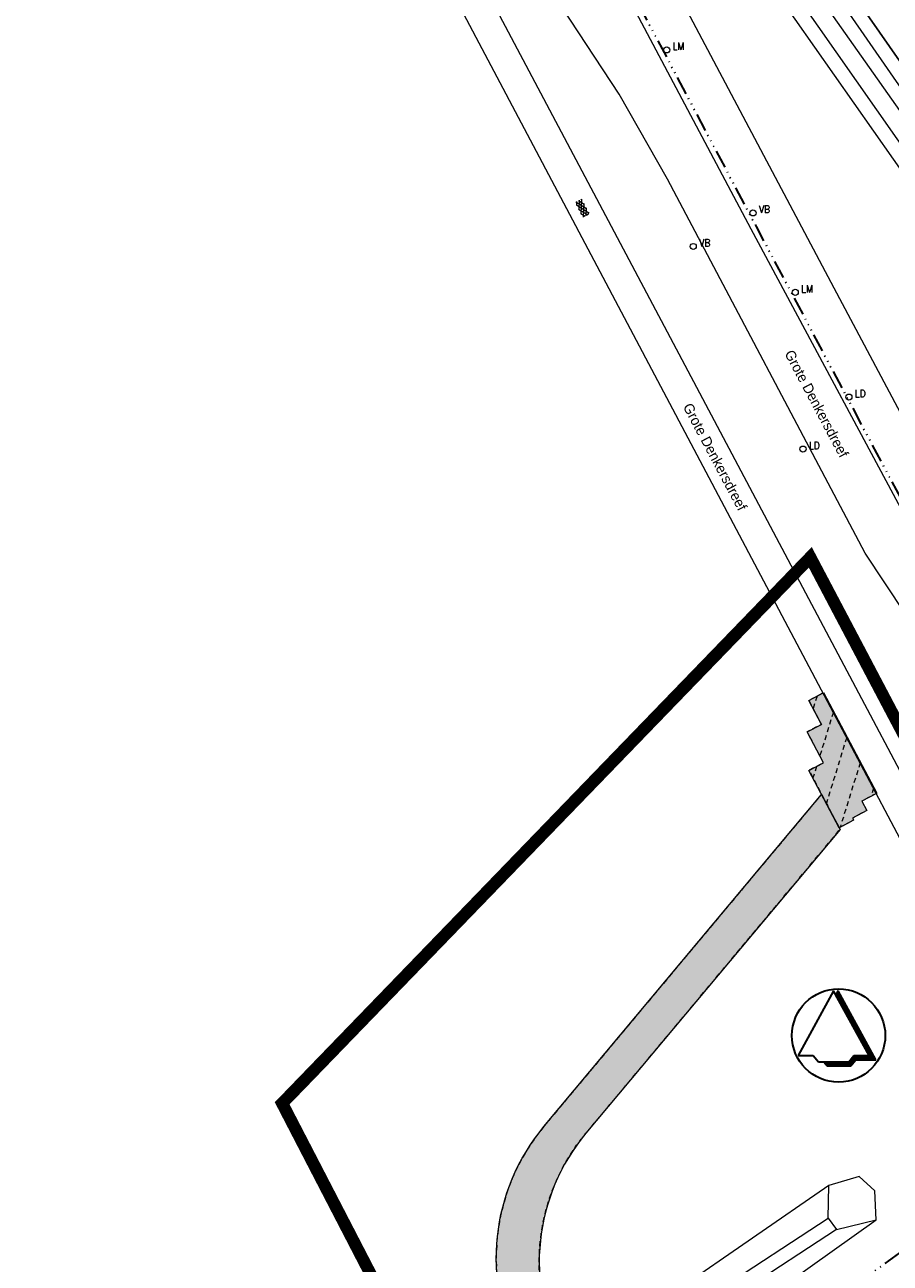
# Model space of a CAD drawing. Header units: metres. Extents: x 148691 to 149199, y 486355 to 486958.
# Tile 90 of 93: x 148885 to 148992, y 486658 to 486811. Entities that reach past the tile are written whole.
import ezdxf

# ---------------------------------------------------------------- set-up
doc = ezdxf.new("R2010")
doc.units = ezdxf.units.M
doc.header["$MEASUREMENT"] = 0
doc.linetypes.add('DGN Style 2', pattern=[1, 0.6, -0.4])
doc.linetypes.add('drainage', pattern=[2.05, -0.25, 0.05, -0.25, 0.05, -0.25, 0.05, -0.25, 0.9])
for name, color, linetype, lineweight in [('BWR-alg-topografie', 7, 'Continuous', 13), ('BWR-best-drain ø 80', 60, 'drainage', 30), ('BWR-verw-asfalt zagen_GV', 6, 'zaagsnede', 30), ('BWR-verw-situatie', 214, 'DGN Style 2', 13), ('TOP-L-terrein schutting raster hek leuning', 7, 'Continuous', 0), ('TOP-L-topo objecten punt', 7, 'Continuous', 0), ('TOP-L-topo objecten vlak', 7, 'Continuous', 0), ('TOP-T-topo huisnummering naamgeving', 7, 'Continuous', 0), ('WVB-alg-noordpijl', 7, 'Continuous', 30), ('WVB-alg-onderhoek', 7, 'Continuous', 30), ('WVB-alg-werkgrens', 6, 'Continuous', 53), ('WVB-raster-60%', 253, 'Continuous', 30)]:
    doc.layers.add(name, color=color, linetype=linetype, lineweight=lineweight)
doc.styles.add('Style-INTL_ISO', font='INTL_ISO.shx')
doc.styles.add('Style-STANDARD', font='STANDARD.shx')
doc.linetypes.add('zaagsnede', pattern='A,-0.15,[15,dgnlstyle-CivielV8i.shx,S=0.002381,R=0,X=0,Y=0],-0.15', length=0.3)

# ---------------------------------------------------------------- blocks, each defined once
blk = doc.blocks.new('NPIJL')
at = {"layer": 'WVB-alg-noordpijl'}
for p, q in [((-0.001225, 0.011045), (-0.00998, -0.00495)), ((0.007525, -0.00495), (-0.001225, 0.011045)), ((-0.00009, 0.01105), (-0.00066, 0.01001)), ((-0.000635, 0.00996), (0.00051, 0.00996)), ((-0.00055, 0.01021), (0.000365, 0.01021)), ((-0.000495, 0.00971), (0.000645, 0.00971)), ((-0.00042, 0.010455), (0.00024, 0.010455)), ((-0.00036, 0.00946), (0.00078, 0.00946)), ((-0.000275, 0.01071), (0.000095, 0.01071)), ((-0.00022, 0.00921), (0.000915, 0.009205)), ((0.00921, -0.00595), (-0.00009, 0.01105)), ((-0.000085, 0.00896), (0.001055, 0.00896)), ((0.00005, 0.00871), (0.00119, 0.00871)), ((0.00019, 0.008465), (0.001325, 0.00846)), ((0.000325, 0.00821), (0.001465, 0.008215)), ((0.00046, 0.00796), (0.0016, 0.00796)), ((0.0006, 0.00771), (0.001735, 0.00771)), ((0.000735, 0.00746), (0.001875, 0.00746)), ((0.00087, 0.00721), (0.00201, 0.00721)), ((0.00101, 0.00696), (0.002145, 0.00696)), ((0.001145, 0.00671), (0.002285, 0.00671)), ((0.00128, 0.00646), (0.00242, 0.00646)), ((0.00142, 0.00621), (0.00256, 0.00621)), ((0.001555, 0.00596), (0.0027, 0.00596)), ((0.001695, 0.00571), (0.00283, 0.00571)), ((0.00183, 0.005455), (0.00297, 0.00546)), ((0.00197, 0.00521), (0.00311, 0.00521)), ((0.002105, 0.00496), (0.00324, 0.004965)), ((0.002245, 0.00471), (0.003385, 0.00471)), ((0.00238, 0.004455), (0.003515, 0.004465)), ((0.002515, 0.00421), (0.00365, 0.00421)), ((0.002655, 0.00396), (0.003795, 0.00396)), ((0.00279, 0.00371), (0.003925, 0.00371)), ((0.00293, 0.003465), (0.00406, 0.00346)), ((0.00306, 0.00321), (0.0042, 0.00321)), ((0.0032, 0.00296), (0.004335, 0.00296)), ((0.003335, 0.00271), (0.00447, 0.00271)), ((0.00347, 0.00246), (0.00461, 0.00246)), ((0.00361, 0.00221), (0.00475, 0.00221)), ((0.003745, 0.00196), (0.004885, 0.00196)), ((0.00388, 0.001705), (0.00502, 0.00171)), ((0.00402, 0.00146), (0.00516, 0.00146)), ((0.004155, 0.00121), (0.005295, 0.00121)), ((0.004295, 0.00096), (0.00543, 0.00096)), ((0.00443, 0.00071), (0.00557, 0.00071)), ((0.004565, 0.00046), (0.005705, 0.00046)), ((0.0047, 0.00021), (0.00584, 0.00021)), ((0.00484, -0.00004), (0.00598, -0.00004)), ((0.004975, -0.00029), (0.00612, -0.00029)), ((0.00511, -0.00054), (0.00625, -0.000535)), ((0.005255, -0.00079), (0.006385, -0.00079)), ((0.005385, -0.00104), (0.00653, -0.00104)), ((0.00553, -0.00129), (0.00666, -0.00129)), ((0.00566, -0.00154), (0.006795, -0.00154)), ((0.005795, -0.00179), (0.006935, -0.00179)), ((0.005935, -0.00204), (0.00707, -0.00204)), ((0.00607, -0.00229), (0.007205, -0.00229)), ((0.006205, -0.00254), (0.007345, -0.00254)), ((0.006345, -0.00279), (0.007475, -0.002785)), ((0.00648, -0.003035), (0.00762, -0.00304)), ((-0.00998, -0.00495), (-0.00623, -0.00495)), ((-0.00623, -0.00495), (-0.004975, -0.006455)), ((0.002525, -0.006455), (0.003775, -0.00495)), ((0.002865, -0.00604), (0.004165, -0.006035)), ((0.002985, -0.00745), (0.00424, -0.00595)), ((0.003075, -0.00579), (0.00912, -0.00579)), ((0.003285, -0.00554), (0.008985, -0.00554)), ((0.003485, -0.00529), (0.00885, -0.00529)), ((0.0037, -0.00504), (0.00871, -0.00504)), ((0.003775, -0.00495), (0.007525, -0.00495)), ((0.00424, -0.00595), (0.00921, -0.00595)), ((0.006615, -0.00329), (0.007755, -0.00329)), ((0.006755, -0.00354), (0.00789, -0.00354)), ((0.00689, -0.003785), (0.00803, -0.00379)), ((0.00703, -0.00404), (0.008165, -0.004035)), ((0.007165, -0.00429), (0.0083, -0.00429)), ((0.007295, -0.00454), (0.00844, -0.004535)), ((0.007435, -0.00479), (0.008575, -0.004785)), ((-0.004975, -0.006455), (0.002525, -0.006455)), ((-0.003675, -0.00645), (-0.002845, -0.00745)), ((-0.0036, -0.00654), (0.00375, -0.00654)), ((-0.00339, -0.00679), (0.00354, -0.00679)), ((-0.00318, -0.00704), (0.003325, -0.00704)), ((-0.002975, -0.00729), (0.00313, -0.00729)), ((-0.002845, -0.00745), (0.002985, -0.00745)), ((0.00266, -0.00629), (0.003955, -0.00629))]:
    blk.add_line(p, q, dxfattribs=at)
blk.add_circle((0, 0), 0.0115, dxfattribs=at)
blk = doc.blocks.new('121')
at = {"layer": 'TOP-L-topo objecten punt', "color": 7, "linetype": 'Continuous', "lineweight": 0}
blk.add_circle((0, 0), 0.25, dxfattribs=at)
at = {"layer": 'TOP-L-topo objecten punt', "color": 7, "linetype": 'Continuous', "lineweight": 0, "style": 'Style-STANDARD'}
blk.add_text('LD', height=0.6, dxfattribs=at).set_placement((0.483, 0))
blk = doc.blocks.new('14')
at = {"layer": 'TOP-L-topo objecten punt', "color": 7, "linetype": 'Continuous', "lineweight": 0}
blk.add_circle((0, 0), 0.25, dxfattribs=at)
at = {"layer": 'TOP-L-topo objecten punt', "color": 7, "linetype": 'Continuous', "lineweight": 0, "style": 'Style-STANDARD'}
blk.add_text('VB', height=0.6, dxfattribs=at).set_placement((0.483, 0))
blk = doc.blocks.new('16')
at = {"layer": 'TOP-L-topo objecten punt', "color": 7, "linetype": 'Continuous', "lineweight": 0}
blk.add_circle((0, 0), 0.25, dxfattribs=at)
at = {"layer": 'TOP-L-topo objecten punt', "color": 7, "linetype": 'Continuous', "lineweight": 0, "style": 'Style-STANDARD'}
blk.add_text('LM', height=0.6, dxfattribs=at).set_placement((0.483, 0))
blk = doc.blocks.new('ASFALT')
at = {"layer": 'BWR-alg-topografie'}
for p, q in [((1.14, 0.74), (0, 0.08)), ((0.54, 0.74), (0, 0.43)), ((1.48, -0.17), (0, 0.69)), ((0.88, -0.16), (0, 0.35)), ((0.28, -0.16), (0, 0)), ((1.74, 0.74), (0.18, -0.16)), ((2.08, -0.16), (0.52, 0.74)), ((2.11, 0.61), (0.78, -0.16)), ((2.11, 0.17), (1.12, 0.74)), ((2.11, 0.26), (1.38, -0.16)), ((2.11, 0.51), (1.73, 0.74)), ((2.11, -0.09), (1.98, -0.16))]:
    blk.add_line(p, q, dxfattribs=at)

msp = doc.modelspace()

# ---------------------------------------------------------------- hatches: boundary and pattern name
at = {"layer": 'WVB-raster-60%', "linetype": 'Continuous', "lineweight": 0}
msp.add_hatch(color=256, dxfattribs=at).paths.add_polyline_path([(148990.29, 486715.84), (148988.5, 486714.89), (148989.11, 486713.73), (148987.34, 486712.8), (148987.49, 486712.52), (148985.72, 486711.59), (148981.99, 486718.67), (148983.76, 486719.6), (148981.75, 486723.41), (148983.52, 486724.34), (148981.97, 486727.28), (148983.75, 486728.21)], flags=0)
at = {"layer": 'WVB-raster-60%', "linetype": 'Continuous', "lineweight": 0, "extrusion": (0, 0, -1)}
msp.add_hatch(color=256, dxfattribs=at).paths.add_polyline_path([(-148946.37, 486646.81, 0.304275), (-148949.33, 486674.78), (-148983.55, 486715.7), (-148985.82, 486711.4), (-148954.51, 486673.96, -0.304275), (-148951.6, 486646.54), (-148958.04, 486634.32), (-148954.33, 486631.69)])

# ---------------------------------------------------------------- linework, layer by layer
at = {"layer": 'BWR-best-drain ø 80', "color": 44, "linetype": 'drainage', "ltscale": 2.5}
msp.add_line((148972.8, 486644.78), (148993.43, 486659.39), dxfattribs=at)
at = {"layer": 'BWR-best-drain ø 80', "color": 44, "linetype": 'drainage', "ltscale": 2.5, "flags": 128}
msp.add_lwpolyline([(148928.85, 486874.01), (148932.61, 486866.85), (148941.85, 486849.29), (148949.94, 486833.93), (148953.8, 486826.62), (148975.46, 486785.68), (149003.91, 486732.19), (149012.41, 486716.27), (149018.64, 486704.63), (149021.17, 486699.71), (149022.14, 486697.21), (149023.25, 486692.93), (149023.69, 486689.42), (149023.69, 486685.46), (149022.99, 486680.66), (149022.28, 486677.53), (149020.65, 486674.02), (149018.53, 486670.36), (149017.93, 486669.51), (149015.23, 486666.28), (149011.66, 486663.11), (149008.8, 486661.08), (148989.97, 486647.74)], dxfattribs=at)
at = {"layer": 'BWR-verw-asfalt zagen_GV', "linetype": 'zaagsnede', "ltscale": 2.5}
msp.add_line((148983.75, 486728.21), (148990.29, 486715.84), dxfattribs=at)
at = {"layer": 'BWR-verw-situatie'}
for p, q in [((148982.98, 486727.81), (148982.51, 486726.27)), ((148984.99, 486725.85), (148983.32, 486720.44)), ((148986.64, 486722.73), (148984.13, 486714.61)), ((148988.3, 486719.61), (148985.83, 486711.65)), ((148982.92, 486719.16), (148982.48, 486717.74)), ((148989.95, 486716.49), (148989.64, 486715.49)), ((148949.33, 486674.78), (148983.55, 486715.7)), ((148989.1, 486713.76), (148989.09, 486713.71)), ((148954.51, 486673.96), (148985.82, 486711.4))]:
    msp.add_line(p, q, dxfattribs=at)
at = {"layer": 'BWR-verw-situatie', "flags": 128}
for points in [[(148983.75, 486728.21), (148981.97, 486727.28), (148983.52, 486724.34), (148981.75, 486723.41), (148983.76, 486719.6), (148981.99, 486718.67), (148985.82, 486711.4)], [(148990.29, 486715.84), (148988.5, 486714.89), (148989.11, 486713.73), (148987.34, 486712.8), (148987.49, 486712.52), (148985.72, 486711.59), (148985.69, 486711.64)]]:
    msp.add_lwpolyline(points, dxfattribs=at)
at = {"layer": 'BWR-verw-situatie'}
msp.add_arc((148968.7, 486658.59), 25.25, 140.0945, 207.7893, dxfattribs=at)
at = {"layer": 'BWR-verw-situatie', "extrusion": (0, 0, -1)}
msp.add_arc((-148973.49, 486658.08), 24.75, 332.2107, 39.9055, dxfattribs=at)
at = {"layer": 'TOP-L-terrein schutting raster hek leuning', "color": 7, "linetype": 'Continuous', "lineweight": 0, "flags": 128}
msp.add_lwpolyline([(149064.01, 486718.14), (149058.87, 486714.38), (149057.67, 486713.5), (149021.96, 486764.77), (148943.43, 486877.33), (148943.44, 486877.34), (148945.15, 486880.33), (148945.64, 486880.32), (148947.73, 486882.21), (148948.28, 486882.48), (148957.05, 486890.54), (148959.36, 486892.49), (148964.13, 486896.15), (148974.03, 486902.97), (148976.76, 486904.38)], dxfattribs=at)
at = {"layer": 'TOP-L-topo objecten vlak', "color": 7, "linetype": 'Continuous', "lineweight": 0}
for p, q in [((148984.42, 486667.53), (148953.68, 486646.34)), ((148984.37, 486663.52), (148984.42, 486667.53)), ((148961.64, 486648.69), (148984.37, 486663.52)), ((148984.37, 486663.52), (148985.39, 486662.1)), ((148985.39, 486662.1), (148990.26, 486663.31)), ((148985.39, 486662.1), (148962.66, 486647.28))]:
    msp.add_line(p, q, dxfattribs=at)
at = {"layer": 'TOP-L-topo objecten vlak', "color": 7, "linetype": 'Continuous', "lineweight": 0, "flags": 128}
for points in [[(148940.8, 486880.5), (148941.07, 486880.74), (148943.43, 486877.33), (149021.96, 486764.77), (149057.67, 486713.5), (149056.49, 486712.68)], [(149056.49, 486712.68), (149052.9, 486717.55), (149020.17, 486764.05), (148982.74, 486818.03), (148950.73, 486863.29), (148945.14, 486871.26), (148941.37, 486877.93), (148940.8, 486880.5)], [(148932.69, 486877.37), (148933.31, 486876.18), (148935.29, 486872.42), (148947.32, 486849.43), (148966.6, 486812.9), (148985.06, 486778.1), (149012.68, 486726.15), (149020.63, 486711.46), (149022.06, 486708.91), (149022.68, 486707.89)], [(148932.69, 486877.37), (148935, 486875.76), (148939.69, 486868.84), (148943.99, 486863.1), (148954.71, 486847.67), (148977.82, 486814.7), (149006.9, 486773.29), (149042.87, 486722.09), (149052.13, 486709.17)], [(149019.65, 486701.9), (148974.88, 486785.35), (148929.12, 486871.59)], [(148913.67, 486860.56), (149001.42, 486694.77)], [(149013.09, 486706.21), (149009.46, 486712.9), (149001.36, 486726.66), (148988.9, 486745.44), (148964.54, 486791.49), (148958.6, 486801.98), (148943.54, 486824.93), (148925.55, 486859.02)], [(148920.27, 486856.2), (149002.6, 486700.88)], [(148980.58, 486813.95), (149007.28, 486775.85), (149044.71, 486722.9), (149053.65, 486710.25), (149053.82, 486710.02), (149055.45, 486711.5), (149055.44, 486711.51), (149019.11, 486763.24), (148981.58, 486816.49)], [(148957.16, 486639.73), (148990.26, 486663.31), (148990.11, 486666.86), (148988.16, 486668.63), (148984.42, 486667.53)]]:
    msp.add_lwpolyline(points, dxfattribs=at)
at = {"layer": 'WVB-alg-onderhoek', "lineweight": 40, "ltscale": 500}
msp.add_3dface([(148700.49, 486813.03), (148938.26, 486361.85), (149192.16, 486495.65), (148954.39, 486946.83)], dxfattribs=at)
at = {"layer": 'WVB-alg-werkgrens', "linetype": 'Continuous', "ltscale": 2.5, "const_width": 1.5, "flags": 128}
msp.add_lwpolyline([(148874.41, 486581.38), (148933.42, 486497.81), (149000.22, 486545.16), (149005.05, 486538.41), (149067.78, 486582.43), (148982.15, 486744.92), (148917.07, 486677.65), (148942.66, 486628.24)], close=True, dxfattribs=at)
at = {"layer": 'WVB-raster-60%', "linetype": 'Continuous', "lineweight": 0, "flags": 128}
msp.add_lwpolyline([(148990.29, 486715.84), (148988.5, 486714.89), (148989.11, 486713.73), (148987.34, 486712.8), (148987.49, 486712.52), (148985.72, 486711.59), (148981.99, 486718.67), (148983.76, 486719.6), (148981.75, 486723.41), (148983.52, 486724.34), (148981.97, 486727.28), (148983.75, 486728.21)], close=True, dxfattribs=at)
msp.add_lwpolyline([(148946.37, 486646.81, -0.304275), (148949.33, 486674.78), (148983.55, 486715.7), (148985.82, 486711.4), (148954.51, 486673.96, 0.304275), (148951.6, 486646.54), (148958.04, 486634.32), (148954.33, 486631.69)], format="xyb", close=True, dxfattribs=at)

# ---------------------------------------------------------------- block references
at = {"layer": 'BWR-alg-topografie', "rotation": 117.8105198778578}
msp.add_blockref('ASFALT', (148954.79, 486787.13), dxfattribs=at)
at = {"layer": 'TOP-L-topo objecten punt', "color": 7, "linetype": 'Continuous', "lineweight": 0, "xscale": 1.5, "yscale": 1.5, "zscale": 1.5}
for name, p in [('16', (148964.46, 486807.43)), ('14', (148975.09, 486787.34)), ('14', (148967.73, 486783.21)), ('16', (148980.3, 486777.56)), ('121', (148986.91, 486764.65)), ('121', (148981.25, 486758.25))]:
    msp.add_blockref(name, p, dxfattribs=at)
at = {"layer": 'WVB-alg-noordpijl', "xscale": 500, "yscale": 500, "zscale": 500}
msp.add_blockref('NPIJL', (148985.64, 486686), dxfattribs=at)

# ---------------------------------------------------------------- texts
at = {"layer": 'TOP-T-topo huisnummering naamgeving', "color": 7, "linetype": 'Continuous', "lineweight": 0, "style": 'Style-INTL_ISO'}
for p in [(148978.94, 486770.03), (148966.42, 486763.48)]:
    msp.add_text('Grote Denkersdreef', height=1.25, rotation=298, dxfattribs=at).set_placement(p)

doc.saveas('drawing.dxf')
